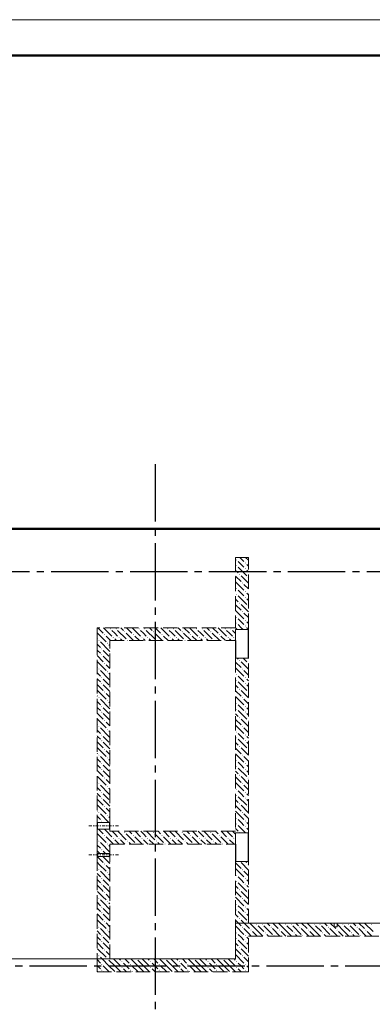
# Model space of a CAD drawing. Header units: millimetres. Extents: x 0 to 60308, y 0 to 42000.
# Tile 15 of 16: x 36872 to 41787, y 28267 to 42000. Entities that reach past the tile are written whole.
import ezdxf

# ---------------------------------------------------------------- set-up
doc = ezdxf.new("R2010")
doc.units = ezdxf.units.MM
doc.linetypes.add('______2', pattern=[270, 200, -70])
doc.linetypes.add('______5', pattern=[1100, 800, -100, 100, -100])
for name, color, linetype, lineweight in [('Standard', 7, 'Continuous', 25), ('ЖБ Перекрытие верхний уровень', 7, 'Continuous', 35), ('ЖБ Стена верхний уровень', 7, 'Continuous', 35), ('Макрос окна_ макрос двери', 7, 'Continuous', 18), ('Оси', 40, '______5', 18)]:
    doc.layers.add(name, color=color, linetype=linetype, lineweight=lineweight)

msp = doc.modelspace()

# ---------------------------------------------------------------- hatches: boundary and pattern name
at = {"layer": 'ЖБ Стена верхний уровень', "linetype": 'Continuous', "lineweight": 18, "transparency": 33554687}
for points in [[(39890, 34463), (39897, 34470), (39903, 34463), (39897, 34457)], [(39890, 34383), (39897, 34390), (39903, 34383), (39897, 34377)], [(40010, 34423), (40017, 34430), (40023, 34423), (40017, 34417)], [(40010, 34343), (40017, 34350), (40023, 34343), (40017, 34337)], [(39930, 34263), (39937, 34270), (39943, 34263), (39937, 34257)], [(40050, 34223), (40057, 34230), (40060, 34227), (40060, 34220), (40057, 34217)], [(39890, 34063), (39897, 34070), (39903, 34063), (39897, 34057)], [(39970, 34143), (39977, 34150), (39983, 34143), (39977, 34137)], [(39890, 33983), (39897, 33990), (39903, 33983), (39897, 33977)], [(40010, 34023), (40017, 34030), (40023, 34023), (40017, 34017)], [(40010, 33943), (40017, 33950), (40023, 33943), (40017, 33937)], [(39930, 33863), (39937, 33870), (39943, 33863), (39937, 33857)], [(40050, 33823), (40057, 33830), (40060, 33827), (40060, 33820), (40057, 33817)], [(39890, 33663), (39897, 33670), (39903, 33663), (39897, 33657)], [(39970, 33743), (39977, 33750), (39983, 33743), (39977, 33737)], [(38130, 33503), (38137, 33510), (38143, 33503), (38137, 33497)], [(38210, 33503), (38217, 33510), (38223, 33503), (38217, 33497)], [(38530, 33503), (38537, 33510), (38543, 33503), (38537, 33497)], [(38610, 33503), (38617, 33510), (38623, 33503), (38617, 33497)], [(38930, 33503), (38937, 33510), (38943, 33503), (38937, 33497)], [(39010, 33503), (39017, 33510), (39023, 33503), (39017, 33497)], [(39330, 33503), (39337, 33510), (39343, 33503), (39337, 33497)], [(39410, 33503), (39417, 33510), (39423, 33503), (39417, 33497)], [(39730, 33503), (39737, 33510), (39743, 33503), (39737, 33497)], [(39810, 33503), (39817, 33510), (39823, 33503), (39817, 33497)], [(39890, 33583), (39897, 33590), (39903, 33583), (39897, 33577)], [(40010, 33623), (40017, 33630), (40023, 33623), (40017, 33617)], [(40010, 33543), (40017, 33550), (40023, 33543), (40017, 33537)], [(38050, 33423), (38057, 33430), (38063, 33423), (38057, 33417)], [(38170, 33383), (38177, 33390), (38183, 33383), (38177, 33377)], [(38250, 33383), (38257, 33390), (38263, 33383), (38257, 33377)], [(38330, 33463), (38337, 33470), (38343, 33463), (38337, 33457)], [(38450, 33423), (38457, 33430), (38463, 33423), (38457, 33417)], [(38570, 33383), (38577, 33390), (38583, 33383), (38577, 33377)], [(38650, 33383), (38657, 33390), (38663, 33383), (38657, 33377)], [(38730, 33463), (38737, 33470), (38743, 33463), (38737, 33457)], [(38850, 33423), (38857, 33430), (38863, 33423), (38857, 33417)], [(38970, 33383), (38977, 33390), (38983, 33383), (38977, 33377)], [(39050, 33383), (39057, 33390), (39063, 33383), (39057, 33377)], [(39130, 33463), (39137, 33470), (39143, 33463), (39137, 33457)], [(39250, 33423), (39257, 33430), (39263, 33423), (39257, 33417)], [(39370, 33383), (39377, 33390), (39383, 33383), (39377, 33377)], [(39450, 33383), (39457, 33390), (39463, 33383), (39457, 33377)], [(39530, 33463), (39537, 33470), (39543, 33463), (39537, 33457)], [(39650, 33423), (39657, 33430), (39663, 33423), (39657, 33417)], [(39770, 33383), (39777, 33390), (39783, 33383), (39777, 33377)], [(39850, 33383), (39857, 33390), (39863, 33383), (39857, 33377)], [(37970, 33343), (37977, 33350), (37983, 33343), (37980, 33340), (37974, 33340)], [(37980, 33340), (37977, 33337), (37974, 33340)], [(38090, 33303), (38097, 33310), (38103, 33303), (38097, 33297)], [(38370, 33343), (38377, 33350), (38383, 33343), (38380, 33340), (38374, 33340)], [(38770, 33343), (38777, 33350), (38783, 33343), (38780, 33340), (38774, 33340)], [(39170, 33343), (39177, 33350), (39183, 33343), (39180, 33340), (39174, 33340)], [(39570, 33343), (39577, 33350), (39583, 33343), (39580, 33340), (39574, 33340)], [(38010, 33223), (38017, 33230), (38023, 33223), (38017, 33217)], [(38010, 33143), (38017, 33150), (38023, 33143), (38017, 33137)], [(38050, 33023), (38057, 33030), (38063, 33023), (38057, 33017)], [(39930, 33063), (39937, 33070), (39943, 33063), (39937, 33057)], [(40050, 33023), (40057, 33030), (40060, 33027), (40060, 33020), (40057, 33017)], [(37970, 32943), (37977, 32950), (37983, 32943), (37977, 32937)], [(38010, 32823), (38017, 32830), (38023, 32823), (38017, 32817)], [(38090, 32903), (38097, 32910), (38103, 32903), (38097, 32897)], [(39890, 32863), (39897, 32870), (39903, 32863), (39897, 32857)], [(39970, 32943), (39977, 32950), (39983, 32943), (39977, 32937)], [(40010, 32823), (40017, 32830), (40023, 32823), (40017, 32817)], [(38010, 32743), (38017, 32750), (38023, 32743), (38017, 32737)], [(39890, 32783), (39897, 32790), (39903, 32783), (39897, 32777)], [(40010, 32743), (40017, 32750), (40023, 32743), (40017, 32737)], [(37970, 32543), (37977, 32550), (37983, 32543), (37977, 32537)], [(38050, 32623), (38057, 32630), (38063, 32623), (38057, 32617)], [(39930, 32663), (39937, 32670), (39943, 32663), (39937, 32657)], [(39970, 32543), (39977, 32550), (39983, 32543), (39977, 32537)], [(40050, 32623), (40057, 32630), (40060, 32627), (40060, 32620), (40057, 32617)], [(38010, 32423), (38017, 32430), (38023, 32423), (38017, 32417)], [(38090, 32503), (38097, 32510), (38103, 32503), (38097, 32497)], [(39890, 32463), (39897, 32470), (39903, 32463), (39897, 32457)], [(40010, 32423), (40017, 32430), (40023, 32423), (40017, 32417)], [(38010, 32343), (38017, 32350), (38023, 32343), (38017, 32337)], [(39890, 32383), (39897, 32390), (39903, 32383), (39897, 32377)], [(40010, 32343), (40017, 32350), (40023, 32343), (40017, 32337)], [(37970, 32143), (37977, 32150), (37983, 32143), (37977, 32137)], [(38050, 32223), (38057, 32230), (38063, 32223), (38057, 32217)], [(39930, 32263), (39937, 32270), (39943, 32263), (39937, 32257)], [(39970, 32143), (39977, 32150), (39983, 32143), (39977, 32137)], [(40050, 32223), (40057, 32230), (40060, 32227), (40060, 32220), (40057, 32217)], [(38010, 32023), (38017, 32030), (38023, 32023), (38017, 32017)], [(38090, 32103), (38097, 32110), (38103, 32103), (38097, 32097)], [(39890, 32063), (39897, 32070), (39903, 32063), (39897, 32057)], [(40010, 32023), (40017, 32030), (40023, 32023), (40017, 32017)], [(38010, 31943), (38017, 31950), (38023, 31943), (38017, 31937)], [(39890, 31983), (39897, 31990), (39903, 31983), (39897, 31977)], [(39930, 31863), (39937, 31870), (39943, 31863), (39937, 31857)], [(40010, 31943), (40017, 31950), (40023, 31943), (40017, 31937)], [(37970, 31743), (37977, 31750), (37983, 31743), (37977, 31737)], [(38050, 31823), (38057, 31830), (38063, 31823), (38057, 31817)], [(39970, 31743), (39977, 31750), (39983, 31743), (39977, 31737)], [(40050, 31823), (40057, 31830), (40060, 31827), (40060, 31820), (40057, 31817)], [(38010, 31623), (38017, 31630), (38023, 31623), (38017, 31617)], [(38090, 31703), (38097, 31710), (38103, 31703), (38097, 31697)], [(39890, 31663), (39897, 31670), (39903, 31663), (39897, 31657)], [(39890, 31583), (39897, 31590), (39903, 31583), (39897, 31577)], [(40010, 31623), (40017, 31630), (40023, 31623), (40017, 31617)], [(38010, 31543), (38017, 31550), (38023, 31543), (38017, 31537)], [(39930, 31463), (39937, 31470), (39943, 31463), (39937, 31457)], [(40010, 31543), (40017, 31550), (40023, 31543), (40017, 31537)], [(37970, 31343), (37977, 31350), (37983, 31343), (37977, 31337)], [(38050, 31423), (38057, 31430), (38063, 31423), (38057, 31417)], [(39970, 31343), (39977, 31350), (39983, 31343), (39977, 31337)], [(40050, 31423), (40057, 31430), (40060, 31427), (40060, 31420), (40057, 31417)], [(38010, 31223), (38017, 31230), (38023, 31223), (38017, 31217)], [(38090, 31303), (38097, 31310), (38103, 31303), (38097, 31297)], [(39890, 31263), (39897, 31270), (39903, 31263), (39897, 31257)], [(39890, 31183), (39897, 31190), (39903, 31183), (39897, 31177)], [(40010, 31223), (40017, 31230), (40023, 31223), (40017, 31217)], [(38010, 31143), (38017, 31150), (38023, 31143), (38017, 31137)], [(39930, 31063), (39937, 31070), (39943, 31063), (39937, 31057)], [(40010, 31143), (40017, 31150), (40023, 31143), (40017, 31137)], [(37970, 30943), (37977, 30950), (37983, 30943), (37977, 30937)], [(38050, 31023), (38057, 31030), (38063, 31023), (38057, 31017)], [(38090, 30903), (38097, 30910), (38103, 30903), (38097, 30897)], [(39970, 30943), (39977, 30950), (39983, 30943), (39977, 30937)], [(40050, 31023), (40057, 31030), (40060, 31027), (40060, 31020), (40057, 31017)], [(38010, 30823), (38017, 30830), (38023, 30823), (38017, 30817)], [(39890, 30863), (39897, 30870), (39903, 30863), (39897, 30857)], [(39890, 30783), (39897, 30790), (39903, 30783), (39897, 30777)], [(40010, 30823), (40017, 30830), (40023, 30823), (40017, 30817)], [(38050, 30623), (38057, 30630), (38063, 30623), (38057, 30617)], [(38330, 30663), (38337, 30670), (38343, 30663), (38337, 30657)], [(38450, 30623), (38457, 30630), (38463, 30623), (38457, 30617)], [(38730, 30663), (38737, 30670), (38743, 30663), (38737, 30657)], [(38850, 30623), (38857, 30630), (38863, 30623), (38857, 30617)], [(39130, 30663), (39137, 30670), (39143, 30663), (39137, 30657)], [(39250, 30623), (39257, 30630), (39263, 30623), (39257, 30617)], [(39530, 30663), (39537, 30670), (39543, 30663), (39537, 30657)], [(39650, 30623), (39657, 30630), (39663, 30623), (39657, 30617)], [(39930, 30663), (39937, 30670), (39943, 30663), (39940, 30660), (39934, 30660)], [(40010, 30743), (40017, 30750), (40023, 30743), (40017, 30737)], [(37970, 30543), (37977, 30550), (37983, 30543), (37977, 30537)], [(38090, 30503), (38097, 30510), (38103, 30503), (38100, 30500), (38094, 30500)], [(38100, 30500), (38097, 30497), (38094, 30500)], [(38170, 30583), (38177, 30590), (38183, 30583), (38177, 30577)], [(38250, 30583), (38257, 30590), (38263, 30583), (38257, 30577)], [(38370, 30543), (38377, 30550), (38383, 30543), (38377, 30537)], [(38490, 30503), (38497, 30510), (38503, 30503), (38500, 30500), (38494, 30500)], [(38570, 30583), (38577, 30590), (38583, 30583), (38577, 30577)], [(38650, 30583), (38657, 30590), (38663, 30583), (38657, 30577)], [(38770, 30543), (38777, 30550), (38783, 30543), (38777, 30537)], [(38890, 30503), (38897, 30510), (38903, 30503), (38900, 30500), (38894, 30500)], [(38970, 30583), (38977, 30590), (38983, 30583), (38977, 30577)], [(39050, 30583), (39057, 30590), (39063, 30583), (39057, 30577)], [(39170, 30543), (39177, 30550), (39183, 30543), (39177, 30537)], [(39290, 30503), (39297, 30510), (39303, 30503), (39300, 30500), (39294, 30500)], [(39370, 30583), (39377, 30590), (39383, 30583), (39377, 30577)], [(39450, 30583), (39457, 30590), (39463, 30583), (39457, 30577)], [(39570, 30543), (39577, 30550), (39583, 30543), (39577, 30537)], [(39690, 30503), (39697, 30510), (39703, 30503), (39700, 30500), (39694, 30500)], [(39770, 30583), (39777, 30590), (39783, 30583), (39777, 30577)], [(39850, 30583), (39857, 30590), (39863, 30583), (39857, 30577)], [(38010, 30423), (38017, 30430), (38023, 30423), (38017, 30417)], [(38050, 30223), (38057, 30230), (38063, 30223), (38057, 30217)], [(39940, 30260), (39937, 30257), (39934, 30260)], [(40050, 30223), (40057, 30230), (40060, 30227), (40060, 30220), (40057, 30217)], [(37970, 30143), (37977, 30150), (37983, 30143), (37977, 30137)], [(38090, 30103), (38097, 30110), (38103, 30103), (38097, 30097)], [(39970, 30143), (39977, 30150), (39983, 30143), (39977, 30137)], [(38010, 30023), (38017, 30030), (38023, 30023), (38017, 30017)], [(39890, 30063), (39897, 30070), (39903, 30063), (39897, 30057)], [(39890, 29983), (39897, 29990), (39903, 29983), (39897, 29977)], [(40010, 30023), (40017, 30030), (40023, 30023), (40017, 30017)], [(40010, 29943), (40017, 29950), (40023, 29943), (40017, 29937)], [(38050, 29823), (38057, 29830), (38063, 29823), (38057, 29817)], [(39930, 29863), (39937, 29870), (39943, 29863), (39937, 29857)], [(40050, 29823), (40057, 29830), (40060, 29827), (40060, 29820), (40057, 29817)], [(37970, 29743), (37977, 29750), (37983, 29743), (37977, 29737)], [(38090, 29703), (38097, 29710), (38103, 29703), (38097, 29697)], [(39890, 29663), (39897, 29670), (39903, 29663), (39897, 29657)], [(39970, 29743), (39977, 29750), (39983, 29743), (39977, 29737)], [(38010, 29623), (38017, 29630), (38023, 29623), (38017, 29617)], [(38010, 29543), (38017, 29550), (38023, 29543), (38017, 29537)], [(39890, 29583), (39897, 29590), (39903, 29583), (39897, 29577)], [(40010, 29623), (40017, 29630), (40023, 29623), (40017, 29617)], [(40010, 29543), (40017, 29550), (40023, 29543), (40017, 29537)], [(38050, 29423), (38057, 29430), (38063, 29423), (38057, 29417)], [(39930, 29463), (39937, 29470), (39943, 29463), (39937, 29457)], [(40050, 29423), (40057, 29430), (40060, 29427), (40060, 29420), (40057, 29417)], [(40170, 29383), (40177, 29390), (40183, 29383), (40177, 29377)], [(40250, 29383), (40257, 29390), (40263, 29383), (40257, 29377)], [(40570, 29383), (40577, 29390), (40583, 29383), (40577, 29377)], [(40650, 29383), (40657, 29390), (40663, 29383), (40657, 29377)], [(40970, 29383), (40977, 29390), (40983, 29383), (40977, 29377)], [(41050, 29383), (41057, 29390), (41063, 29383), (41057, 29377)], [(41370, 29383), (41377, 29390), (41383, 29383), (41377, 29377)], [(41450, 29383), (41457, 29390), (41463, 29383), (41457, 29377)], [(41770, 29383), (41777, 29390), (41783, 29383), (41777, 29377)], [(37970, 29343), (37977, 29350), (37983, 29343), (37977, 29337)], [(38090, 29303), (38097, 29310), (38103, 29303), (38097, 29297)], [(39890, 29263), (39897, 29270), (39903, 29263), (39897, 29257)], [(39970, 29343), (39977, 29350), (39983, 29343), (39977, 29337)], [(40090, 29303), (40097, 29310), (40103, 29303), (40097, 29297)], [(40290, 29263), (40297, 29270), (40303, 29263), (40297, 29257)], [(40370, 29343), (40377, 29350), (40383, 29343), (40377, 29337)], [(40490, 29303), (40497, 29310), (40503, 29303), (40497, 29297)], [(40690, 29263), (40697, 29270), (40703, 29263), (40697, 29257)], [(40770, 29343), (40777, 29350), (40783, 29343), (40777, 29337)], [(40890, 29303), (40897, 29310), (40903, 29303), (40897, 29297)], [(41090, 29263), (41097, 29270), (41103, 29263), (41097, 29257)], [(41170, 29343), (41177, 29350), (41183, 29343), (41177, 29337)], [(41290, 29303), (41297, 29310), (41303, 29303), (41297, 29297)], [(41490, 29263), (41497, 29270), (41503, 29263), (41497, 29257)], [(41570, 29343), (41577, 29350), (41583, 29343), (41577, 29337)], [(41690, 29303), (41697, 29310), (41703, 29303), (41697, 29297)], [(38010, 29223), (38017, 29230), (38023, 29223), (38017, 29217)], [(38010, 29143), (38017, 29150), (38023, 29143), (38017, 29137)], [(39890, 29183), (39897, 29190), (39903, 29183), (39897, 29177)], [(40010, 29223), (40017, 29230), (40023, 29223), (40017, 29217)], [(40010, 29143), (40017, 29150), (40023, 29143), (40017, 29137)], [(40410, 29223), (40417, 29230), (40423, 29223), (40420, 29220), (40414, 29220)], [(40810, 29223), (40817, 29230), (40823, 29223), (40820, 29220), (40814, 29220)], [(41210, 29223), (41217, 29230), (41223, 29223), (41220, 29220), (41214, 29220)], [(41610, 29223), (41617, 29230), (41623, 29223), (41620, 29220), (41614, 29220)], [(38050, 29023), (38057, 29030), (38063, 29023), (38057, 29017)], [(39930, 29063), (39937, 29070), (39943, 29063), (39937, 29057)], [(40050, 29023), (40057, 29030), (40060, 29027), (40060, 29020), (40057, 29017)], [(37970, 28943), (37977, 28950), (37983, 28943), (37977, 28937)], [(38090, 28903), (38097, 28910), (38103, 28903), (38100, 28900), (38094, 28900)], [(38100, 28900), (38097, 28897), (38094, 28900)], [(38290, 28863), (38297, 28870), (38303, 28863), (38297, 28857)], [(38500, 28900), (38497, 28897), (38494, 28900)], [(38690, 28863), (38697, 28870), (38703, 28863), (38697, 28857)], [(38900, 28900), (38897, 28897), (38894, 28900)], [(39090, 28863), (39097, 28870), (39103, 28863), (39097, 28857)], [(39300, 28900), (39297, 28897), (39294, 28900)], [(39490, 28863), (39497, 28870), (39503, 28863), (39497, 28857)], [(39700, 28900), (39697, 28897), (39694, 28900)], [(39890, 28863), (39897, 28870), (39903, 28863), (39897, 28857)], [(39970, 28943), (39977, 28950), (39983, 28943), (39977, 28937)], [(38010, 28823), (38017, 28830), (38023, 28823), (38017, 28817)], [(38010, 28743), (38017, 28750), (38023, 28743), (38017, 28737)], [(38290, 28783), (38297, 28790), (38303, 28783), (38297, 28777)], [(38410, 28823), (38417, 28830), (38423, 28823), (38417, 28817)], [(38410, 28743), (38417, 28750), (38423, 28743), (38417, 28737)], [(38690, 28783), (38697, 28790), (38703, 28783), (38697, 28777)], [(38810, 28823), (38817, 28830), (38823, 28823), (38817, 28817)], [(38810, 28743), (38817, 28750), (38823, 28743), (38817, 28737)], [(39090, 28783), (39097, 28790), (39103, 28783), (39097, 28777)], [(39210, 28823), (39217, 28830), (39223, 28823), (39217, 28817)], [(39210, 28743), (39217, 28750), (39223, 28743), (39217, 28737)], [(39490, 28783), (39497, 28790), (39503, 28783), (39497, 28777)], [(39610, 28823), (39617, 28830), (39623, 28823), (39617, 28817)], [(39610, 28743), (39617, 28750), (39623, 28743), (39617, 28737)], [(39890, 28783), (39897, 28790), (39903, 28783), (39897, 28777)], [(40010, 28823), (40017, 28830), (40023, 28823), (40017, 28817)], [(40010, 28743), (40017, 28750), (40023, 28743), (40017, 28737)]]:
    msp.add_hatch(color=7, dxfattribs=at).paths.add_polyline_path(points, flags=16)
h = msp.add_hatch(color=7, dxfattribs=at)
h.paths.add_polyline_path([(38012, 29945), (38013, 29941), (38017, 29937), (38023, 29943), (38017, 29950)])
h.paths.add_polyline_path([(38010, 29943), (38012, 29945), (38013, 29941)], flags=16)

# ---------------------------------------------------------------- linework, layer by layer
at = {"layer": 'Standard', "color": 7, "linetype": 'Continuous', "lineweight": 13, "transparency": 33554687}
msp.add_lwpolyline([(0, 0), (59400, 0), (59400, 42000), (0, 42000), (0, 0)], close=True, dxfattribs=at)
at = {"layer": 'Standard', "color": 7, "linetype": 'Continuous', "lineweight": 50, "transparency": 33554687}
msp.add_lwpolyline([(2000, 41500), (58900, 41500), (58900, 500), (2000, 500), (2000, 41500)], close=True, dxfattribs=at)
at = {"layer": 'Standard', "color": 254, "linetype": 'Continuous', "lineweight": 50, "true_color": 0xc4c4ff, "transparency": 33554687}
msp.add_lwpolyline([(7025, 19800), (49780, 19800), (49780, 34900), (7025, 34900), (7025, 19800)], dxfattribs=at)
at = {"layer": 'ЖБ Перекрытие верхний уровень', "color": 7, "linetype": 'Continuous', "lineweight": 18, "transparency": 33554687}
for p, q in [((39880, 29400), (39880, 28900)), ((42590, 29400), (39880, 29400)), ((39880, 28900), (34930, 28900))]:
    msp.add_line(p, q, dxfattribs=at)
at = {"layer": 'ЖБ Стена верхний уровень', "color": 251, "linetype": '______2', "lineweight": 13, "true_color": 0x656565, "transparency": 33554687}
for p, q in [((40060, 34500), (39880, 34500)), ((39880, 34500), (39880, 33520)), ((40060, 33520), (40060, 34500)), ((39880, 33520), (37950, 33520)), ((37950, 33520), (37950, 33340)), ((40060, 33495), (40060, 33520)), ((40060, 33495), (39880, 33495)), ((39880, 33495), (39880, 33340)), ((40060, 33495), (39880, 33495)), ((39880, 33495), (39880, 33340)), ((37950, 33340), (37950, 30802)), ((38130, 33340), (39880, 33340)), ((38130, 30802), (38130, 33340)), ((39880, 33095), (40060, 33095)), ((39880, 33095), (40060, 33095)), ((39880, 33095), (39880, 30680)), ((40060, 30660), (40060, 33095)), ((38130, 30802), (37950, 30802)), ((37950, 30708), (38130, 30708)), ((37950, 30708), (37950, 30680)), ((37950, 30680), (37950, 30500)), ((38130, 30680), (38130, 30708)), ((39880, 30680), (38130, 30680)), ((40060, 30660), (39880, 30660)), ((39880, 30500), (39880, 30660)), ((37950, 30500), (37950, 30370)), ((38130, 30500), (39880, 30500)), ((38130, 30370), (38130, 30500)), ((38130, 30370), (37950, 30370)), ((38130, 30370), (37950, 30370)), ((37950, 30330), (38130, 30330)), ((37950, 30330), (38130, 30330)), ((37950, 30330), (37950, 28900)), ((38130, 28900), (38130, 30330)), ((39880, 30260), (40060, 30260)), ((39880, 30260), (39880, 28900)), ((40060, 29400), (40060, 30260)), ((41255, 29400), (40060, 29400)), ((41255, 29400), (41255, 29350)), ((41295, 29350), (41295, 29400)), ((42590, 29400), (41295, 29400)), ((41255, 29350), (41295, 29350)), ((40060, 29220), (42590, 29220)), ((40060, 28720), (40060, 29220)), ((37950, 28900), (37950, 28720)), ((39880, 28900), (38130, 28900)), ((37950, 28720), (39880, 28720)), ((39880, 28720), (40060, 28720))]:
    msp.add_line(p, q, dxfattribs=at)
at = {"layer": 'ЖБ Стена верхний уровень', "color": 9, "linetype": 'Continuous', "lineweight": 18, "true_color": 0xc7c7c7, "transparency": 33554687}
for p, q in [((39940, 34500), (39997, 34443)), ((40060, 34460), (40020, 34500)), ((39957, 34403), (39917, 34443)), ((39917, 34363), (40037, 34243)), ((39997, 34363), (39957, 34403)), ((40037, 34403), (40060, 34380)), ((39880, 34320), (39917, 34283)), ((39880, 34240), (39957, 34163)), ((39957, 34243), (40060, 34140)), ((40037, 34323), (40060, 34300)), ((39880, 34160), (39997, 34043)), ((40060, 34060), (39997, 34123)), ((39880, 33920), (39917, 33883)), ((39957, 34003), (39917, 34043)), ((39917, 33963), (40037, 33843)), ((39997, 33963), (39957, 34003)), ((40037, 34003), (40060, 33980)), ((40037, 33923), (40060, 33900)), ((39880, 33840), (39957, 33763)), ((39957, 33843), (40060, 33740)), ((39880, 33760), (39997, 33643)), ((40060, 33660), (39997, 33723)), ((37960, 33520), (38037, 33443)), ((38040, 33520), (38157, 33403)), ((38280, 33520), (38317, 33483)), ((38360, 33520), (38437, 33443)), ((38440, 33520), (38557, 33403)), ((38680, 33520), (38717, 33483)), ((38760, 33520), (38837, 33443)), ((38840, 33520), (38957, 33403)), ((39080, 33520), (39117, 33483)), ((39160, 33520), (39237, 33443)), ((39240, 33520), (39357, 33403)), ((39480, 33520), (39517, 33483)), ((39560, 33520), (39637, 33443)), ((39640, 33520), (39757, 33403)), ((39880, 33520), (39905, 33495)), ((39880, 33520), (39880, 33520)), ((39957, 33603), (39917, 33643)), ((39917, 33563), (39960, 33520)), ((39997, 33563), (39957, 33603)), ((39960, 33520), (39985, 33495)), ((40037, 33603), (40060, 33580)), ((40037, 33523), (40040, 33520)), ((40040, 33520), (40060, 33500)), ((37957, 33443), (38060, 33340)), ((38140, 33340), (38077, 33403)), ((38197, 33443), (38157, 33483)), ((38237, 33403), (38197, 33443)), ((38237, 33483), (38357, 33363)), ((38357, 33443), (38460, 33340)), ((38540, 33340), (38477, 33403)), ((38597, 33443), (38557, 33483)), ((38637, 33403), (38597, 33443)), ((38637, 33483), (38757, 33363)), ((38757, 33443), (38860, 33340)), ((38940, 33340), (38877, 33403)), ((38997, 33443), (38957, 33483)), ((39037, 33403), (38997, 33443)), ((39037, 33483), (39157, 33363)), ((39157, 33443), (39260, 33340)), ((39340, 33340), (39277, 33403)), ((39397, 33443), (39357, 33483)), ((39437, 33403), (39397, 33443)), ((39437, 33483), (39557, 33363)), ((39557, 33443), (39660, 33340)), ((39740, 33340), (39677, 33403)), ((39797, 33443), (39757, 33483)), ((39837, 33403), (39797, 33443)), ((39837, 33483), (39880, 33440)), ((37950, 33370), (37957, 33363)), ((37950, 33290), (37997, 33243)), ((38117, 33203), (37997, 33323)), ((38060, 33340), (38077, 33323)), ((38117, 33283), (38130, 33270)), ((38197, 33363), (38220, 33340)), ((38277, 33363), (38300, 33340)), ((38597, 33363), (38620, 33340)), ((38677, 33363), (38700, 33340)), ((38997, 33363), (39020, 33340)), ((39077, 33363), (39100, 33340)), ((39397, 33363), (39420, 33340)), ((39477, 33363), (39500, 33340)), ((39797, 33363), (39820, 33340)), ((39877, 33363), (39880, 33360)), ((37957, 33203), (37950, 33210)), ((37950, 33130), (38037, 33043)), ((37997, 33163), (37957, 33203)), ((38037, 33203), (38117, 33123)), ((38037, 33123), (38130, 33030)), ((38117, 33203), (38130, 33190)), ((37950, 32970), (37957, 32963)), ((37957, 33043), (38077, 32923)), ((38130, 32950), (38077, 33003)), ((39880, 33040), (39957, 32963)), ((39880, 32960), (39997, 32843)), ((39905, 33095), (39917, 33083)), ((39957, 33043), (40060, 32940)), ((39985, 33095), (40037, 33043)), ((37950, 32890), (37997, 32843)), ((38117, 32803), (37997, 32923)), ((38117, 32883), (38130, 32870)), ((39957, 32803), (39917, 32843)), ((40060, 32860), (39997, 32923)), ((37957, 32803), (37950, 32810)), ((37950, 32730), (38037, 32643)), ((37997, 32763), (37957, 32803)), ((38037, 32803), (38117, 32723)), ((38037, 32723), (38130, 32630)), ((38117, 32803), (38130, 32790)), ((39880, 32720), (39917, 32683)), ((39917, 32763), (40037, 32643)), ((39997, 32763), (39957, 32803)), ((40037, 32803), (40060, 32780)), ((40037, 32723), (40060, 32700)), ((37950, 32570), (37957, 32563)), ((37957, 32643), (38077, 32523)), ((38130, 32550), (38077, 32603)), ((39880, 32640), (39957, 32563)), ((39880, 32560), (39997, 32443)), ((39957, 32643), (40060, 32540)), ((37950, 32490), (37997, 32443)), ((37957, 32403), (37950, 32410)), ((38117, 32403), (37997, 32523)), ((38117, 32483), (38130, 32470)), ((39957, 32403), (39917, 32443)), ((40060, 32460), (39997, 32523)), ((37950, 32330), (38037, 32243)), ((37997, 32363), (37957, 32403)), ((38037, 32403), (38117, 32323)), ((38037, 32323), (38130, 32230)), ((38117, 32403), (38130, 32390)), ((39880, 32320), (39917, 32283)), ((39917, 32363), (40037, 32243)), ((39997, 32363), (39957, 32403)), ((40037, 32403), (40060, 32380)), ((40037, 32323), (40060, 32300)), ((37950, 32170), (37957, 32163)), ((37957, 32243), (38077, 32123)), ((38130, 32150), (38077, 32203)), ((39880, 32240), (39957, 32163)), ((39880, 32160), (39997, 32043)), ((39957, 32243), (40060, 32140)), ((37950, 32090), (37997, 32043)), ((37957, 32003), (37950, 32010)), ((37997, 31963), (37957, 32003)), ((38117, 32003), (37997, 32123)), ((38037, 32003), (38117, 31923)), ((38117, 32083), (38130, 32070)), ((38117, 32003), (38130, 31990)), ((39957, 32003), (39917, 32043)), ((39997, 31963), (39957, 32003)), ((40060, 32060), (39997, 32123)), ((40037, 32003), (40060, 31980)), ((37950, 31930), (38037, 31843)), ((38037, 31923), (38130, 31830)), ((39880, 31920), (39917, 31883)), ((39917, 31963), (40037, 31843)), ((40037, 31923), (40060, 31900)), ((37950, 31770), (37957, 31763)), ((37957, 31843), (38077, 31723)), ((38117, 31603), (37997, 31723)), ((38130, 31750), (38077, 31803)), ((39880, 31840), (39957, 31763)), ((39880, 31760), (39997, 31643)), ((39957, 31843), (40060, 31740)), ((40060, 31660), (39997, 31723)), ((37950, 31690), (37997, 31643)), ((37957, 31603), (37950, 31610)), ((37997, 31563), (37957, 31603)), ((38037, 31603), (38117, 31523)), ((38117, 31683), (38130, 31670)), ((38117, 31603), (38130, 31590)), ((39957, 31603), (39917, 31643)), ((39997, 31563), (39957, 31603)), ((40037, 31603), (40060, 31580)), ((37950, 31530), (38037, 31443)), ((38037, 31523), (38130, 31430)), ((39880, 31520), (39917, 31483)), ((39917, 31563), (40037, 31443)), ((40037, 31523), (40060, 31500)), ((37950, 31370), (37957, 31363)), ((37957, 31443), (38077, 31323)), ((38117, 31203), (37997, 31323)), ((38130, 31350), (38077, 31403)), ((39880, 31440), (39957, 31363)), ((39880, 31360), (39997, 31243)), ((39957, 31443), (40060, 31340)), ((40060, 31260), (39997, 31323)), ((37950, 31290), (37997, 31243)), ((37957, 31203), (37950, 31210)), ((37997, 31163), (37957, 31203)), ((38037, 31203), (38117, 31123)), ((38117, 31283), (38130, 31270)), ((38117, 31203), (38130, 31190)), ((39957, 31203), (39917, 31243)), ((39997, 31163), (39957, 31203)), ((40037, 31203), (40060, 31180)), ((37950, 31130), (38037, 31043)), ((37957, 31043), (38077, 30923)), ((38037, 31123), (38130, 31030)), ((39880, 31120), (39917, 31083)), ((39880, 31040), (39957, 30963)), ((39917, 31163), (40037, 31043)), ((39957, 31043), (40060, 30940)), ((40037, 31123), (40060, 31100)), ((37950, 30970), (37957, 30963)), ((38117, 30803), (37997, 30923)), ((38130, 30950), (38077, 31003)), ((39880, 30960), (39997, 30843)), ((40060, 30860), (39997, 30923)), ((37950, 30890), (37997, 30843)), ((37957, 30803), (37950, 30810)), ((37958, 30802), (37957, 30803)), ((38037, 30803), (38038, 30802)), ((38117, 30883), (38130, 30870)), ((38117, 30803), (38118, 30802)), ((39957, 30803), (39917, 30843)), ((39917, 30763), (40020, 30660)), ((39997, 30763), (39957, 30803)), ((40037, 30803), (40060, 30780)), ((37957, 30643), (38077, 30523)), ((37973, 30708), (38000, 30680)), ((38000, 30680), (38037, 30643)), ((38053, 30708), (38080, 30680)), ((38080, 30680), (38157, 30603)), ((38197, 30643), (38160, 30680)), ((38237, 30603), (38197, 30643)), ((38240, 30680), (38357, 30563)), ((38357, 30643), (38477, 30523)), ((38400, 30680), (38437, 30643)), ((38480, 30680), (38557, 30603)), ((38597, 30643), (38560, 30680)), ((38637, 30603), (38597, 30643)), ((38640, 30680), (38757, 30563)), ((38757, 30643), (38877, 30523)), ((38800, 30680), (38837, 30643)), ((38880, 30680), (38957, 30603)), ((38997, 30643), (38960, 30680)), ((39037, 30603), (38997, 30643)), ((39040, 30680), (39157, 30563)), ((39157, 30643), (39277, 30523)), ((39200, 30680), (39237, 30643)), ((39280, 30680), (39357, 30603)), ((39397, 30643), (39360, 30680)), ((39437, 30603), (39397, 30643)), ((39440, 30680), (39557, 30563)), ((39557, 30643), (39677, 30523)), ((39600, 30680), (39637, 30643)), ((39680, 30680), (39757, 30603)), ((39797, 30643), (39760, 30680)), ((39837, 30603), (39797, 30643)), ((39840, 30680), (39880, 30640)), ((39880, 30720), (39917, 30683)), ((40037, 30723), (40060, 30700)), ((37950, 30570), (37957, 30563)), ((38020, 30500), (37997, 30523)), ((38117, 30403), (38020, 30500)), ((38180, 30500), (38077, 30603)), ((38197, 30563), (38260, 30500)), ((38277, 30563), (38340, 30500)), ((38420, 30500), (38397, 30523)), ((38580, 30500), (38477, 30603)), ((38597, 30563), (38660, 30500)), ((38677, 30563), (38740, 30500)), ((38820, 30500), (38797, 30523)), ((38980, 30500), (38877, 30603)), ((38997, 30563), (39060, 30500)), ((39077, 30563), (39140, 30500)), ((39220, 30500), (39197, 30523)), ((39380, 30500), (39277, 30603)), ((39397, 30563), (39460, 30500)), ((39477, 30563), (39540, 30500)), ((39620, 30500), (39597, 30523)), ((39780, 30500), (39677, 30603)), ((39797, 30563), (39860, 30500)), ((39877, 30563), (39880, 30560)), ((37957, 30403), (37950, 30410)), ((38037, 30403), (38070, 30370)), ((38117, 30483), (38130, 30470)), ((38117, 30403), (38130, 30390)), ((38037, 30323), (38130, 30230)), ((38110, 30330), (38117, 30323)), ((39880, 30240), (39957, 30163)), ((39957, 30243), (40060, 30140)), ((40020, 30260), (40037, 30243)), ((37950, 30170), (37957, 30163)), ((37950, 30090), (37997, 30043)), ((38117, 30003), (37997, 30123)), ((38130, 30150), (38077, 30203)), ((38117, 30083), (38130, 30070)), ((39880, 30160), (39997, 30043)), ((40060, 30060), (39997, 30123)), ((37957, 30003), (37950, 30010)), ((37997, 29963), (37957, 30003)), ((38037, 30003), (38117, 29923)), ((38117, 30003), (38130, 29990)), ((39957, 30003), (39917, 30043)), ((39917, 29963), (40037, 29843)), ((39997, 29963), (39957, 30003)), ((40037, 30003), (40060, 29980)), ((38037, 29923), (38130, 29830)), ((38130, 29750), (38077, 29803)), ((39880, 29920), (39917, 29883)), ((39880, 29840), (39957, 29763)), ((39957, 29843), (40060, 29740)), ((40037, 29923), (40060, 29900)), ((37950, 29770), (37957, 29763)), ((37950, 29690), (37997, 29643)), ((38117, 29683), (38130, 29670)), ((39880, 29760), (39997, 29643)), ((40060, 29660), (39997, 29723)), ((37957, 29603), (37950, 29610)), ((37950, 29530), (38037, 29443)), ((37997, 29563), (37957, 29603)), ((38117, 29603), (38130, 29590)), ((39957, 29603), (39917, 29643)), ((39917, 29563), (40037, 29443)), ((39997, 29563), (39957, 29603)), ((40037, 29603), (40060, 29580)), ((37957, 29443), (38077, 29323)), ((38130, 29350), (38077, 29403)), ((39880, 29520), (39917, 29483)), ((39880, 29440), (39957, 29363)), ((39957, 29443), (40060, 29340)), ((40037, 29523), (40060, 29500)), ((40197, 29283), (40080, 29400)), ((40320, 29400), (40357, 29363)), ((40400, 29400), (40477, 29323)), ((40597, 29283), (40480, 29400)), ((40720, 29400), (40757, 29363)), ((40800, 29400), (40877, 29323)), ((40997, 29283), (40880, 29400)), ((41120, 29400), (41157, 29363)), ((41200, 29400), (41277, 29323)), ((41520, 29400), (41557, 29363)), ((41600, 29400), (41677, 29323)), ((41797, 29283), (41680, 29400)), ((37950, 29370), (37957, 29363)), ((37950, 29290), (37997, 29243)), ((38117, 29283), (38130, 29270)), ((39880, 29360), (39997, 29243)), ((40060, 29260), (39997, 29323)), ((40060, 29340), (40077, 29323)), ((40100, 29220), (40060, 29260)), ((40117, 29283), (40180, 29220)), ((40197, 29363), (40277, 29283)), ((40197, 29283), (40260, 29220)), ((40277, 29363), (40397, 29243)), ((40500, 29220), (40397, 29323)), ((40517, 29283), (40580, 29220)), ((40597, 29363), (40677, 29283)), ((40597, 29283), (40660, 29220)), ((40677, 29363), (40797, 29243)), ((40900, 29220), (40797, 29323)), ((40917, 29283), (40980, 29220)), ((40997, 29363), (41077, 29283)), ((40997, 29283), (41060, 29220)), ((41077, 29363), (41197, 29243)), ((41300, 29220), (41197, 29323)), ((41397, 29283), (41295, 29385)), ((41317, 29283), (41380, 29220)), ((41397, 29363), (41477, 29283)), ((41397, 29283), (41460, 29220)), ((41477, 29363), (41597, 29243)), ((41700, 29220), (41597, 29323)), ((41717, 29283), (41780, 29220)), ((37957, 29203), (37950, 29210)), ((37950, 29130), (38037, 29043)), ((37997, 29163), (37957, 29203)), ((38117, 29203), (38130, 29190)), ((39880, 29120), (39917, 29083)), ((39957, 29203), (39917, 29243)), ((39917, 29163), (40037, 29043)), ((39997, 29163), (39957, 29203)), ((40037, 29203), (40060, 29180)), ((40037, 29123), (40060, 29100)), ((40340, 29220), (40317, 29243)), ((40740, 29220), (40717, 29243)), ((41140, 29220), (41117, 29243)), ((41540, 29220), (41517, 29243)), ((37957, 29043), (38077, 28923)), ((39880, 29040), (39957, 28963)), ((39957, 29043), (40060, 28940)), ((37950, 28970), (37957, 28963)), ((37950, 28890), (37997, 28843)), ((38020, 28900), (37997, 28923)), ((38117, 28803), (38020, 28900)), ((38117, 28883), (38197, 28803)), ((38197, 28883), (38180, 28900)), ((38197, 28883), (38277, 28803)), ((38260, 28900), (38277, 28883)), ((38357, 28803), (38317, 28843)), ((38340, 28900), (38397, 28843)), ((38517, 28803), (38420, 28900)), ((38517, 28883), (38597, 28803)), ((38597, 28883), (38580, 28900)), ((38597, 28883), (38677, 28803)), ((38660, 28900), (38677, 28883)), ((38757, 28803), (38717, 28843)), ((38740, 28900), (38797, 28843)), ((38917, 28803), (38820, 28900)), ((38917, 28883), (38997, 28803)), ((38997, 28883), (38980, 28900)), ((38997, 28883), (39077, 28803)), ((39060, 28900), (39077, 28883)), ((39157, 28803), (39117, 28843)), ((39140, 28900), (39197, 28843)), ((39317, 28803), (39220, 28900)), ((39317, 28883), (39397, 28803)), ((39397, 28883), (39380, 28900)), ((39397, 28883), (39477, 28803)), ((39460, 28900), (39477, 28883)), ((39557, 28803), (39517, 28843)), ((39540, 28900), (39597, 28843)), ((39717, 28803), (39620, 28900)), ((39717, 28883), (39797, 28803)), ((39797, 28883), (39780, 28900)), ((39797, 28883), (39877, 28803)), ((39860, 28900), (39877, 28883)), ((39880, 28960), (39997, 28843)), ((39957, 28803), (39917, 28843)), ((40060, 28860), (39997, 28923)), ((37957, 28803), (37950, 28810)), ((37950, 28730), (37960, 28720)), ((37997, 28763), (37957, 28803)), ((38037, 28803), (38117, 28723)), ((38037, 28723), (38040, 28720)), ((38117, 28803), (38197, 28723)), ((38197, 28803), (38280, 28720)), ((38317, 28763), (38360, 28720)), ((38397, 28763), (38357, 28803)), ((38437, 28803), (38517, 28723)), ((38437, 28723), (38440, 28720)), ((38517, 28803), (38597, 28723)), ((38597, 28803), (38680, 28720)), ((38717, 28763), (38760, 28720)), ((38797, 28763), (38757, 28803)), ((38837, 28803), (38917, 28723)), ((38837, 28723), (38840, 28720)), ((38917, 28803), (38997, 28723)), ((38997, 28803), (39080, 28720)), ((39117, 28763), (39160, 28720)), ((39197, 28763), (39157, 28803)), ((39237, 28803), (39317, 28723)), ((39237, 28723), (39240, 28720)), ((39317, 28803), (39397, 28723)), ((39397, 28803), (39480, 28720)), ((39517, 28763), (39560, 28720)), ((39597, 28763), (39557, 28803)), ((39637, 28803), (39717, 28723)), ((39637, 28723), (39640, 28720)), ((39717, 28803), (39797, 28723)), ((39797, 28803), (39880, 28720)), ((39880, 28720), (39880, 28720)), ((39917, 28763), (39960, 28720)), ((39997, 28763), (39957, 28803)), ((40037, 28803), (40060, 28780)), ((40037, 28723), (40040, 28720))]:
    msp.add_line(p, q, dxfattribs=at)
at = {"layer": 'ЖБ Стена верхний уровень', "color": 251, "linetype": '______2', "lineweight": 13, "true_color": 0x656565, "transparency": 33554687}
for points in [[(37880, 30755), (37838, 30755), (37880, 30755)], [(37897, 30755), (37913, 30755), (37897, 30755)], [(37972, 30755), (37930, 30755), (37972, 30755)], [(37988, 30755), (38004, 30755), (37988, 30755)], [(38062, 30755), (38021, 30755), (38062, 30755)], [(38079, 30755), (38095, 30755), (38079, 30755)], [(38154, 30755), (38112, 30755), (38154, 30755)], [(38170, 30755), (38186, 30755), (38170, 30755)], [(38249, 30755), (38207, 30755), (38249, 30755)], [(37880, 30350), (37838, 30350), (37880, 30350)], [(37880, 30350), (37838, 30350), (37880, 30350)], [(37897, 30350), (37913, 30350), (37897, 30350)], [(37897, 30350), (37913, 30350), (37897, 30350)], [(37972, 30350), (37930, 30350), (37972, 30350)], [(37972, 30350), (37930, 30350), (37972, 30350)], [(37988, 30350), (38004, 30350), (37988, 30350)], [(37988, 30350), (38004, 30350), (37988, 30350)], [(38062, 30350), (38021, 30350), (38062, 30350)], [(38062, 30350), (38021, 30350), (38062, 30350)], [(38079, 30350), (38095, 30350), (38079, 30350)], [(38079, 30350), (38095, 30350), (38079, 30350)], [(38154, 30350), (38112, 30350), (38154, 30350)], [(38154, 30350), (38112, 30350), (38154, 30350)], [(38170, 30350), (38186, 30350), (38170, 30350)], [(38170, 30350), (38186, 30350), (38170, 30350)], [(38249, 30350), (38207, 30350), (38249, 30350)], [(38249, 30350), (38207, 30350), (38249, 30350)]]:
    msp.add_lwpolyline(points, dxfattribs=at)
at = {"layer": 'ЖБ Стена верхний уровень', "color": 9, "linetype": 'Continuous', "lineweight": 18, "true_color": 0xc7c7c7, "transparency": 33554687}
for points in [[(37950, 30490), (37951, 30489), (37951, 30489), (37997, 30443)], [(37990, 30370), (37961, 30399), (37961, 30399), (37957, 30403)], [(37950, 30330), (37972, 30309), (37972, 30309), (38037, 30243)], [(37957, 30243), (37982, 30218), (37982, 30218), (38077, 30123)], [(37950, 29930), (38022, 29858), (38022, 29858), (38037, 29843)], [(37957, 29843), (38032, 29768), (38032, 29768), (38077, 29723)], [(38117, 29603), (38043, 29678), (38043, 29678), (37997, 29723)], [(38037, 29603), (38053, 29587), (38053, 29587), (38117, 29523)], [(38037, 29523), (38063, 29497), (38063, 29497), (38130, 29430)], [(38117, 29203), (38093, 29227), (38093, 29227), (37997, 29323)], [(38037, 29203), (38103, 29137), (38103, 29137), (38117, 29123)], [(38037, 29123), (38114, 29047), (38114, 29047), (38130, 29030)], [(38130, 28950), (38124, 28956), (38124, 28956), (38077, 29003)]]:
    msp.add_lwpolyline(points, dxfattribs=at)
at = {"layer": 'Макрос окна_ макрос двери', "color": 7, "linetype": 'Continuous', "lineweight": -3, "transparency": 33554687}
for p, q in [((40060, 33095), (40060, 33495)), ((40060, 33095), (40060, 33495)), ((39880, 33340), (39880, 33095)), ((39880, 33340), (39880, 33095)), ((37950, 30802), (37950, 30708)), ((37950, 30775), (37950, 30735)), ((38130, 30735), (38130, 30802)), ((38130, 30735), (38130, 30775)), ((38130, 30708), (38130, 30735)), ((40060, 30260), (40060, 30660)), ((39880, 30500), (39880, 30260)), ((37950, 30370), (37950, 30330)), ((37950, 30370), (37950, 30330)), ((38130, 30330), (38130, 30370)), ((38130, 30330), (38130, 30370))]:
    msp.add_line(p, q, dxfattribs=at)
at = {"layer": 'Оси', "color": 8, "linetype": '______5', "lineweight": -3, "transparency": 33554687}
for p, q in [((38760, 35800), (38760, 16970)), ((50210, 34300), (4600, 34300)), ((50210, 34300), (4600, 34300)), ((49910, 28800), (4600, 28800))]:
    msp.add_line(p, q, dxfattribs=at)

doc.saveas('drawing.dxf')
